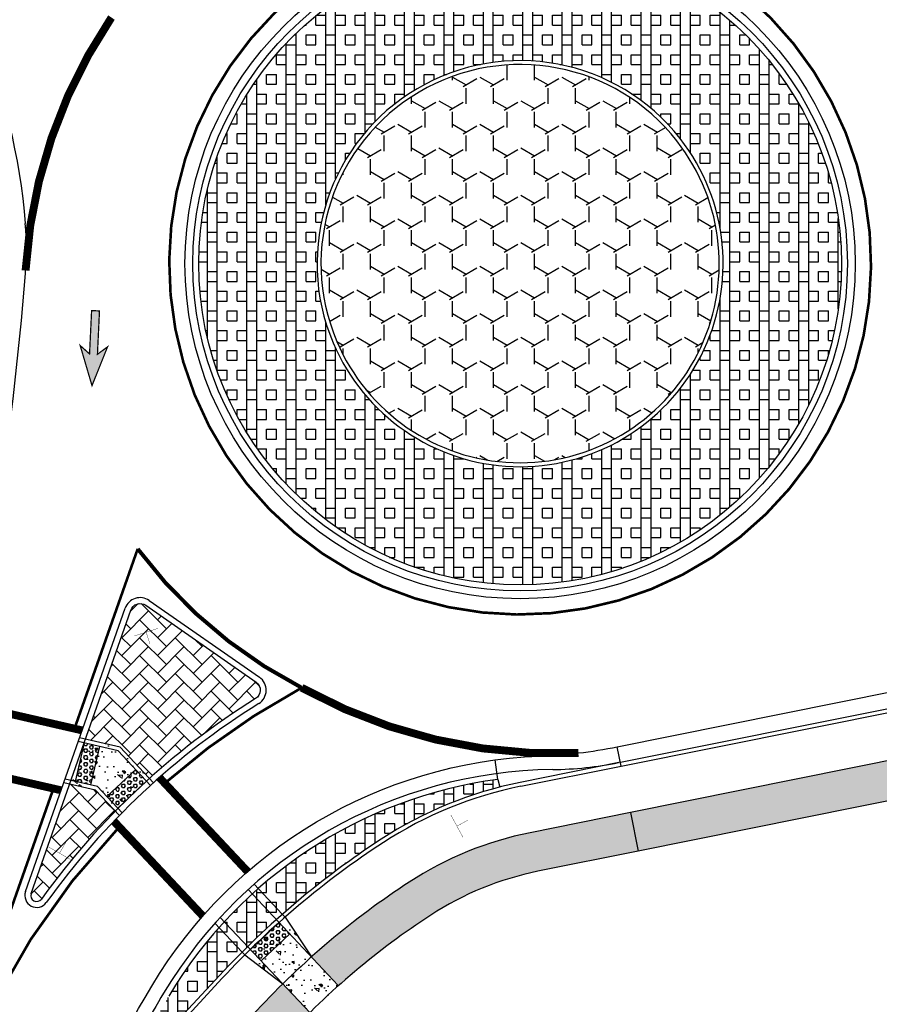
# Model space of a CAD drawing. Header units: feet. Extents: x 158973 to 165016, y 286824 to 289770.
# Tile 4 of 10: x 161426 to 161535, y 288906 to 289031. Entities that reach past the tile are written whole.
import ezdxf

# ---------------------------------------------------------------- set-up
doc = ezdxf.new("R2010")
doc.units = ezdxf.units.FT
doc.header["$MEASUREMENT"] = 0
doc.linetypes.add('dotted3_WD4', pattern=[12, 3, -9])
for name, color, linetype in [('MT_P_Cells', 7, 'Continuous'), ('PM_P_Edge_Line', 7, 'Continuous'), ('PV_P_Curb', 6, 'Continuous'), ('PV_P_EOP', 7, 'Continuous'), ('PV_P_Walk', 4, 'Continuous'), ('SC_Shading1', 247, 'Continuous'), ('SC_Shading2', 255, 'Continuous'), ('SN_P_Signs', 1, 'Continuous')]:
    doc.layers.add(name, color=color, linetype=linetype)
pattern_1 = [(90, (0, 0), (-5, 3.061616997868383e-16), []), (90, (1.25, 0), (-5, 3.061616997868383e-16), []), (0, (0, 0), (0, 5), [-1.25, 1.25]), (0, (0, 1.25), (0, 5), [-1.25, 1.25]), (0, (0, 2.5), (0, 5), [1.25, -1.25]), (0, (0, 3.75), (0, 5), [1.25, -1.25]), (90, (2.5, 0), (-5, 3.061616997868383e-16), [1.25, -1.25]), (90, (3.75, 0), (-5, 3.061616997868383e-16), [1.25, -1.25])]

msp = doc.modelspace()

# ---------------------------------------------------------------- hatches: boundary and pattern name
at = {"layer": 'MT_P_Cells', "true_color": 0x00b3b3}
h = msp.add_hatch(color=132, dxfattribs=at)
h.dxf.hatch_style = 1
h.paths.add_polyline_path([(161435.3619492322, 288984.2865038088), (161437.333590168, 288989.1983989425), (161436.0513763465, 288988.2582402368), (161436.3126145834, 288993.7520326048), (161435.3137432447, 288993.799530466), (161435.0525050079, 288988.3057380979), (161433.8652869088, 288989.3633220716)])
at = {"layer": 'SC_Shading1'}
h = msp.add_hatch(dxfattribs=at)
h.set_pattern_fill('HONEY', color=256, scale=10)
h.set_pattern_definition([(0, (0, 0), (1.875, 1.082531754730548), [1.25, -2.5]), (120, (0, 0), (-1.875, 1.082531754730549), [1.249999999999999, -2.499999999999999]), (59.99999999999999, (0, 0), (4.163336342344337e-16, 2.165063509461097), [-2.5, 1.25])])
edge = h.paths.add_edge_path()
edge.add_line((161710.7625953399, 289040.3633481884), (161719.449414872, 289063.0387970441))
edge.add_arc((161686.7656828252, 289075.5597259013), 34.99999999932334, 339.0384830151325, 357.9316150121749)
edge.add_line((161721.7428789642, 289074.2964958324), (161722.3098780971, 289089.9959637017))
edge.add_line((161722.3098780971, 289089.9959637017), (161729.2351335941, 289087.8000215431))
edge.add_line((161729.2351335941, 289087.8000215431), (161728.7383181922, 289074.0438498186))
edge.add_arc((161686.7656828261, 289075.5597259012), 41.99999999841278, 339.03848301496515, 357.93161501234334, ccw=False)
edge.add_line((161725.9861612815, 289060.5346112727), (161723.7386765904, 289054.6679388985))
edge.add_line((161723.7386765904, 289054.6679388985), (161731.2092439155, 289051.8060123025))
edge.add_line((161731.2092439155, 289051.8060123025), (161724.7699090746, 289034.997235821))
edge.add_arc((161619.7928433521, 289075.2132787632), 112.4166999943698, 329.8247051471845, 339.0384830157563, ccw=False)
edge.add_line((161716.9761380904, 289018.7073351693), (161709.4002797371, 289021.6095980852))
edge.add_arc((161619.7928433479, 289075.2132787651), 104.4166999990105, 320.1453510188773, 329.1118951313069, ccw=False)
edge.add_line((161699.9506865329, 289008.2986509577), (161694.3626214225, 289001.6046868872))
edge.add_arc((161674.78696924, 289017.9461630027), 25.50000000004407, 249.8327272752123, 320.14535101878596, ccw=False)
edge.add_arc((161602.0421710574, 288819.8825511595), 185.499999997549, 69.83272727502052, 85.17178324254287)
edge.add_arc((161623.4209907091, 289072.9812395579), 68.49999999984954, 208.6983511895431, 265.1717832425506, ccw=False)
edge.add_arc((161489.6540933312, 288999.7510056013), 83.99999999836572, 28.69835118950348, 42.74430562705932)
edge.add_arc((161547.6709008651, 289053.3704987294), 5.000000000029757, 42.74430562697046, 147.4091593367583)
edge.add_line((161543.4582082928, 289056.0636792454), (161542.4232718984, 289054.4448242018))
edge.add_arc((161489.6540933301, 288999.7510056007), 75.99999999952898, 46.02604585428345, 68.79227281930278)
edge.add_line((161517.1471164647, 289070.6039072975), (161521.9970089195, 289078.1901443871))
edge.add_arc((161547.2731643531, 289062.0310612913), 30.0000000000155, 87.98354099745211, 147.4091593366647, ccw=False)
edge.add_line((161548.3287618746, 289092.012484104), (161602.5319898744, 289090.1040759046))
edge.add_line((161602.5319898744, 289090.1040759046), (161601.9493670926, 289062.9293360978))
edge.add_line((161601.9493670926, 289062.9293360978), (161558.2474119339, 289066.9146612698))
edge.add_line((161558.2474119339, 289066.9146612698), (161554.6748432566, 289063.4165542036))
edge.add_arc((161489.6540933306, 288999.7510056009), 90.99999999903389, 28.69835118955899, 44.39663781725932, ccw=False)
edge.add_arc((161623.4209907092, 289072.9812395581), 61.50000000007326, 208.6983511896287, 265.1717832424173)
edge.add_arc((161602.0421710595, 288819.882551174), 192.4999999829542, 78.80163040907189, 85.17178324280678, ccw=False)
edge.add_line((161639.4269101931, 289008.7174824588), (161643.2582210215, 289114.8014917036))
edge.add_line((161643.2582210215, 289114.8014917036), (161651.2030187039, 289113.1285951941))
edge.add_line((161651.2030187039, 289113.1285951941), (161647.3690154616, 289006.9700365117))
edge.add_arc((161602.0421710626, 288819.8825511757), 192.4999999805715, 69.8327272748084, 76.38101697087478, ccw=False)
edge.add_arc((161674.7869692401, 289017.9461630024), 18.4999999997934, 249.832727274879, 320.145351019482)
edge.add_line((161688.9889129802, 289006.0905822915), (161694.5769550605, 289012.7845655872))
edge.add_arc((161619.7938435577, 289075.2127977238), 97.41559389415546, 320.1451912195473, 339.0385367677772)
at = {"layer": 'SC_Shading1', "true_color": 0x7ac1d6}
h = msp.add_hatch(dxfattribs=at)
h.set_pattern_fill('BOX', color=133, scale=5)
h.set_pattern_definition(pattern_1)
edge = h.paths.add_edge_path()
edge.add_arc((161489.6540933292, 288999.7510055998), 40.75000000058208, 0, 360)
edge = h.paths.add_edge_path(flags=16)
edge.add_arc((161489.6540933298, 288999.7510056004), 25.74999999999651, -157.02909225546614, 38.03568410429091, ccw=False)
edge.add_arc((161489.6540933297, 288999.7510056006), 25.74999999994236, 136.006591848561, 202.9709077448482, ccw=False)
edge.add_arc((161489.6540933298, 288999.7510056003), 25.75000000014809, 38.03568410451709, 136.0065918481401, ccw=False)
at = {"layer": 'SC_Shading1'}
h = msp.add_hatch(dxfattribs=at)
h.set_pattern_fill('Y', color=256, scale=16)
h.set_pattern_definition([(329.9999999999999, (3.464096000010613, 0), (5.196156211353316, 3.000006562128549), [2, -4]), (329.9999999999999, (0, 0), (5.196156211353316, 3.000006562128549), [2, -4]), (90, (1.732048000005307, 3), (-5.19616, 3), [2, -4]), (90, (0, 0), (-5.19616, 3), [2, -4]), (29.99999999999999, (0, 2), (-3.788646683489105e-06, 6.000006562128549), [2, -4]), (29.99999999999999, (1.732048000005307, 5), (-3.788646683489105e-06, 6.000006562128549), [2, -4])])
edge = h.paths.add_edge_path()
edge.add_arc((161489.6540933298, 288999.7510056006), 25.249999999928, 202.9709077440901, 398.0356841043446)
edge.add_arc((161489.6540933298, 288999.7510056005), 25.24999999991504, 38.03568410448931, 202.9709077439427)
h = msp.add_hatch(dxfattribs=at)
h.set_pattern_fill('AR-HBONE', color=256, scale=0.4)
h.set_pattern_definition([(45, (-39.15894967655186, -56.37047209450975), (0, 2.262741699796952), [4.800000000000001, -1.6]), (135, (-38.02757882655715, -55.23910124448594), (1.776356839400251e-16, 2.262741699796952), [4.800000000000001, -1.6])])
edge = h.paths.add_edge_path()
edge.add_arc((161441.4604898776, 288955.3930684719), 1.250000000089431, 55.16642135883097, 160.6264326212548, ccw=False)
edge.add_line((161442.1744832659, 288956.4190867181), (161456.1669626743, 288946.6818936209))
edge.add_arc((161455.4529692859, 288945.6558753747), 1.250000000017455, -58.089506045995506, 55.16642135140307, ccw=False)
edge.add_arc((161506.7265696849, 288863.3150112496), 95.7500000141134, 121.9104939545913, 132.0076657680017)
edge.add_line((161442.6477945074, 288934.4625556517), (161438.9270496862, 288938.4285630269))
edge.add_line((161438.9270496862, 288938.4285630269), (161434.5245256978, 288939.436461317))
edge.add_line((161434.5245256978, 288939.436461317), (161440.2812701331, 288955.8077259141))
h = msp.add_hatch(dxfattribs=at)
h.set_pattern_fill('AR-CONC', color=256, scale=0.5, angle=90)
h.set_pattern_definition([(140, (-24.95454081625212, 27.06225697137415), (0.3137606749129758, 3.586300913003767), [0.375, -4.125]), (85.00000000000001, (-24.95454081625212, 27.06225697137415), (-3.760960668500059, -0.6937566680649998), [0.3, -3.3]), (190.45144446, (-24.92839409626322, 27.36111537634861), (-3.447199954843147, 2.89254423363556), [0.31870096, -3.50571056]), (136.1842, (-25.95454081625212, 27.06225697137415), (0.827596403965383, 5.336206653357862), [0.5624999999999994, -6.187499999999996]), (186.63563549, (-25.88557428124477, 27.50694069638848), (-4.870593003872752, 4.673309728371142), [0.47805171, -5.258568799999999]), (81.18416399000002, (-25.95454081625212, 27.06225697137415), (-4.870593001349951, 4.673309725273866), [0.45, -4.950000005]), (111, (-25.70454081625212, 27.56225697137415), (2.013094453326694, 2.984535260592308), [0.375, -4.125]), (56.00000000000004, (-25.70454081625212, 27.56225697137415), (-3.625750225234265, 1.216576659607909), [0.3, -3.3]), (161.45144474, (-25.53678294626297, 27.8109682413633), (-1.612655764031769, 4.201111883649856), [0.3187009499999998, -3.505710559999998]), (127.5, (-24.95454081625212, 27.06225697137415), (-1.664469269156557, 0.06079927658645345), [0, -3.26, 0, -3.35, 0, -3.3125]), (97.49999999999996, (-24.95454081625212, 27.06225697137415), (-1.972058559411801, 1.315347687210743), [0, -1.91, 0, -3.185, 0, -1.2625]), (57.49999999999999, (-24.95454081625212, 25.94725697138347), (0.1127743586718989, 2.669112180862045), [0, -1.249999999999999, 0, -3.899999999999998, 0, -5.174999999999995]), (47.5, (-24.95454081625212, 25.44725697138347), (-0.5005249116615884, 2.915930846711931), [0, -1.625, 0, -2.59, 0, -3.675])])
edge = h.paths.add_edge_path()
edge.add_line((161434.5245256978, 288939.436461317), (161438.9270496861, 288938.4285630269))
edge.add_line((161438.9270496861, 288938.4285630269), (161442.6477945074, 288934.4625556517))
edge.add_arc((161514.8421887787, 288854.853078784), 107.4695276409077, 132.2035263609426, 135.402946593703)
edge.add_line((161438.3172053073, 288930.3092003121), (161435.803707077, 288932.9883823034))
edge.add_line((161435.803707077, 288932.9883823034), (161432.5213776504, 288933.7398272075))
edge.add_line((161432.5213776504, 288933.7398272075), (161434.5245256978, 288939.436461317))
h = msp.add_hatch(dxfattribs=at)
h.set_pattern_fill('HEX', color=256, scale=2)
h.set_pattern_definition([(0, (-3.807020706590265, 2.699074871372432), (0, 0.4330127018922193), [0.25, -0.5]), (120, (-3.807020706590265, 2.699074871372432), (-0.375, -0.2165063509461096), [0.2499999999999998, -0.4999999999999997]), (59.99999999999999, (-3.557020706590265, 2.699074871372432), (-0.3749999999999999, 0.2165063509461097), [0.25, -0.5])])
h.paths.add_polyline_path([(161434.3575966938, 288938.9617418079), (161436.3071589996, 288938.5154159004), (161435.1913442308, 288933.6415101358), (161433.241781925, 288934.0878360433)])
h = msp.add_hatch(dxfattribs=at)
h.set_pattern_fill('HEX', color=256, scale=2)
h.set_pattern_definition([(0, (3.992186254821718, -13.04198310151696), (0, 0.4330127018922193), [0.25, -0.5]), (120, (3.992186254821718, -13.04198310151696), (-0.375, -0.2165063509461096), [0.2499999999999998, -0.4999999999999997]), (59.99999999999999, (4.242186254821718, -13.04198310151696), (-0.3749999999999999, 0.2165063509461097), [0.25, -0.5])])
h.paths.add_polyline_path([(161437.2622030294, 288932.1645296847), (161440.9086901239, 288935.5855137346), (161442.2770837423, 288934.1269188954), (161438.6305966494, 288930.7059348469)])
h = msp.add_hatch(dxfattribs=at)
h.set_pattern_fill('AR-HBONE', color=256, scale=0.4)
h.set_pattern_definition([(45, (-52.53256294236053, -74.90565974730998), (0, 2.262741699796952), [4.800000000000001, -1.6]), (135, (-51.40119209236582, -73.77428889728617), (1.776356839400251e-16, 2.262741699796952), [4.800000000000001, -1.6])])
edge = h.paths.add_edge_path()
edge.add_line((161432.5213776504, 288933.7398272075), (161435.803707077, 288932.9883823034))
edge.add_line((161435.803707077, 288932.9883823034), (161438.3172053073, 288930.3092003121))
edge.add_arc((161506.7265696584, 288863.315011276), 95.7499999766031, 135.5988071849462, 144.3135557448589)
edge.add_arc((161428.3471886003, 288919.6081957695), 0.7499999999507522, 160.6264326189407, 324.3135557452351, ccw=False)
edge.add_line((161427.6396567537, 288919.8569902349), (161432.5213776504, 288933.7398272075))
at = {"layer": 'SC_Shading1', "true_color": 0x7ac1d6}
h = msp.add_hatch(dxfattribs=at)
h.set_pattern_fill('BOX', color=133, scale=5)
h.set_pattern_definition(pattern_1)
edge = h.paths.add_edge_path()
edge.add_line((161486.8250101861, 288934.3379165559), (161487.0732498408, 288933.3692179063))
edge.add_arc((161499.6093524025, 288884.4499361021), 50.49999999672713, 104.3733684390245, 123.0953517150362)
edge.add_arc((161531.8253582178, 288835.0219180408), 109.4999999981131, 123.0953517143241, 137.1737591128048)
edge.add_line((161451.5160203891, 288909.4575295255), (161441.676542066, 288898.8416163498))
edge.add_line((161441.676542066, 288898.8416163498), (161440.7975307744, 288899.3184173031))
edge.add_line((161440.7975307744, 288899.3184173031), (161445.0869647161, 288906.8468298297))
edge.add_arc((161494.4414756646, 288877.344588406), 57.49999999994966, 97.61178508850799, 149.1306301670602, ccw=False)
at = {"layer": 'SC_Shading1'}
h = msp.add_hatch(dxfattribs=at)
h.set_pattern_fill('AR-CONC', color=256, scale=0.5, angle=90)
h.set_pattern_definition([(140, (0, 0), (0.3137606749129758, 3.586300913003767), [0.375, -4.125]), (85.00000000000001, (0, 0), (-3.760960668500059, -0.6937566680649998), [0.3, -3.3]), (190.45144446, (0.02614671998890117, 0.2988584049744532), (-3.447199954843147, 2.89254423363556), [0.31870096, -3.50571056]), (136.1842, (-1, 0), (0.827596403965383, 5.336206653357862), [0.5624999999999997, -6.187499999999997]), (186.63563549, (-0.9310334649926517, 0.444683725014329), (-4.870593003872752, 4.673309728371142), [0.47805171, -5.258568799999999]), (81.18416399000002, (-1, 0), (-4.870593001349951, 4.673309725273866), [0.45, -4.950000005]), (111, (-0.75, 0.5), (2.013094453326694, 2.984535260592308), [0.375, -4.125]), (56.00000000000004, (-0.75, 0.5), (-3.625750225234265, 1.216576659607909), [0.3, -3.3]), (161.45144474, (-0.5822421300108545, 0.7487112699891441), (-1.612655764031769, 4.201111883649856), [0.3187009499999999, -3.505710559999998]), (127.5, (0, 0), (-1.664469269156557, 0.06079927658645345), [0, -3.26, 0, -3.35, 0, -3.3125]), (97.49999999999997, (0, 0), (-1.972058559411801, 1.315347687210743), [0, -1.91, 0, -3.185, 0, -1.2625]), (57.49999999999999, (0, -1.114999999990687), (0.1127743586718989, 2.669112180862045), [0, -1.249999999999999, 0, -3.899999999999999, 0, -5.174999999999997]), (47.5, (0, -1.614999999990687), (-0.5005249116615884, 2.915930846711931), [0, -1.625, 0, -2.59, 0, -3.675])])
edge = h.paths.add_edge_path()
edge.add_line((161459.8389036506, 288916.8690338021), (161463.1970917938, 288911.8279142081))
edge.add_line((161463.1970917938, 288911.8279142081), (161466.5973143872, 288908.2035571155))
edge.add_arc((161615.4777539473, 288747.8948032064), 218.7790708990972, 132.8831853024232, 134.1926842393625)
edge.add_line((161462.9726483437, 288904.7593136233), (161459.5506046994, 288908.4069301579))
edge.add_line((161459.5506046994, 288908.4069301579), (161454.7338217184, 288912.0796561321))
edge.add_arc((161531.8253582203, 288835.021918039), 109.0000000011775, 131.332384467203, 135.0125625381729, ccw=False)
h = msp.add_hatch(dxfattribs=at)
h.set_pattern_fill('HEX', color=256, scale=2)
h.set_pattern_definition([(0, (2.587682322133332, 0.4579097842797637), (0, 0.4330127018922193), [0.25, -0.5]), (120, (2.587682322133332, 0.4579097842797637), (-0.375, -0.2165063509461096), [0.2499999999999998, -0.4999999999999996]), (59.99999999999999, (2.837682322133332, 0.4579097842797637), (-0.3749999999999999, 0.2165063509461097), [0.25, -0.5])])
h.paths.add_polyline_path([(161455.4442806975, 288912.7839331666), (161459.0907677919, 288916.2049172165), (161460.4591614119, 288914.7463223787), (161456.8126743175, 288911.3253383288)])
at = {"layer": 'SC_Shading2'}
h = msp.add_hatch(color=256, dxfattribs=at)
h.dxf.hatch_style = 1
edge = h.paths.add_edge_path()
edge.add_line((161503.655892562, 288930.1453332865), (161559.7219033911, 288941.4235093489))
edge.add_arc((161585.6548132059, 288812.5059614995), 131.4999998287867, 97.55013328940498, 101.37376346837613, ccw=False)
edge.add_line((161568.3765485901, 288942.8658921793), (161568.9392708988, 288937.8967131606))
edge.add_arc((161585.6548132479, 288812.5059612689), 126.5000000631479, 97.59319567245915, 101.3737634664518)
edge.add_line((161560.7079455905, 288936.5217014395), (161504.6419347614, 288925.2435253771))
edge.add_line((161504.6419347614, 288925.2435253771), (161491.9182232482, 288922.6840377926))
edge.add_arc((161499.6093524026, 288884.4499361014), 38.99999999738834, 101.3737634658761, 123.0953517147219)
edge.add_arc((161542.7378273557, 288820.3362747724), 116.2670934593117, 123.6488683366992, 130.9102377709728)
edge.add_line((161466.5973143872, 288908.2035571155), (161463.1970917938, 288911.8279142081))
edge.add_arc((161531.825358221, 288835.0219180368), 103.0000000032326, 123.0953517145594, 131.7816626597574, ccw=False)
edge.add_arc((161499.6093524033, 288884.4499361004), 43.99999999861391, 101.37376346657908, 123.0953517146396, ccw=False)
edge.add_line((161490.9321810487, 288927.585845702), (161503.655892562, 288930.1453332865))
h = msp.add_hatch(color=256, dxfattribs=at)
h.dxf.hatch_style = 1
edge = h.paths.add_edge_path()
edge.add_line((161445.0332947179, 288892.9012954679), (161456.2832413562, 288905.0389772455))
edge.add_arc((161662.1912576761, 288708.5496150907), 284.6158474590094, 135.3962031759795, 136.3408402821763, ccw=False)
edge.add_line((161459.5506046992, 288908.406930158), (161462.9726483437, 288904.7593136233))
edge.add_arc((161531.8253587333, 288835.0219175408), 98.00000071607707, 134.6342591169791, 137.173759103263)
edge.add_line((161459.9503344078, 288901.6400908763), (161448.7003877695, 288889.5024090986))
edge.add_arc((161458.9682483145, 288879.9855272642), 14.00000000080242, 137.1737591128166, 154.1394373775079)
edge.add_arc((161623.1923741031, 288800.3822193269), 196.5000003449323, 154.1394373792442, 154.8745763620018)
edge.add_line((161445.2851091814, 288883.8163563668), (161440.4714208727, 288885.3251612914))
edge.add_arc((161623.1923747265, 288800.3822190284), 201.500001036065, 154.1394373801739, 155.06732237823, ccw=False)
edge.add_arc((161458.9682483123, 288879.9855272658), 18.99999999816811, 137.1737591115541, 154.1394373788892, ccw=False)

# ---------------------------------------------------------------- linework, layer by layer
at = {"layer": 'MT_P_Cells', "const_width": 0.16, "flags": 128}
msp.add_lwpolyline([(161435.3619492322, 288984.2865038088), (161437.333590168, 288989.1983989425), (161436.0513763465, 288988.2582402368), (161436.3126145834, 288993.7520326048), (161435.3137432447, 288993.799530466), (161435.0525050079, 288988.3057380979), (161433.8652869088, 288989.3633220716), (161435.3619492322, 288984.2865038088)], dxfattribs=at)
at = {"layer": 'PM_P_Edge_Line', "color": 2, "flags": 128}
for points, const_width in [([(161490.0987232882, 289044.2487842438, -4935.389470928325), (161490.0626588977, 289044.2491299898)], 0.33333), ([(161444.5925015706, 288933.8512259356, -0.05647883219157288), (161461.9515512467, 288945.9660712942)], 0.333), ([(161399.1727713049, 288768.2453216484), (161400.5803276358, 288808.220548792, -0.08561412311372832), (161419.3216467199, 288897.9037296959, -0.09697419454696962), (161438.8195301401, 288928.3121956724, -0.08982878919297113)], 0.333)]:
    msp.add_lwpolyline(points, format="xyb", dxfattribs=dict(at, const_width=const_width))
at = {"layer": 'PM_P_Edge_Line', "linetype": 'dotted3_WD4', "ltscale": 0.01, "const_width": 1, "flags": 128}
for points in [[(161426.9384281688, 288998.8891466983, -0.134641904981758), (161437.8273052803, 289030.9637280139)], [(161497.0476487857, 288937.6898636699, -0.1385717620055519), (161461.9515512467, 288945.9660712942)]]:
    msp.add_lwpolyline(points, format="xyb", dxfattribs=at)
at = {"layer": 'PM_P_Edge_Line', "color": 2, "const_width": 0.333}
msp.add_lwpolyline([(161433.1415528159, 288940.7789455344), (161441.158726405, 288963.5785107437)], dxfattribs=at)
at = {"layer": 'PM_P_Edge_Line', "const_width": 0.5, "flags": 128}
msp.add_lwpolyline([(161461.9515512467, 288945.9660712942, -0.1140666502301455), (161441.1587264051, 288963.5785107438, -0.1140666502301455)], format="xyb", dxfattribs=at)
at = {"layer": 'PM_P_Edge_Line', "const_width": 1, "flags": 128}
for points in [[(161434.1225990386, 288940.5543482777), (161418.8912170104, 288944.0413670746)], [(161431.4517349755, 288932.9588361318), (161417.1059133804, 288936.2431178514)], [(161443.9079719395, 288934.5808781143), (161455.102462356, 288922.6484738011)], [(161438.1343528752, 288929.0425381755), (161449.422941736, 288917.0098326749)]]:
    msp.add_lwpolyline(points, dxfattribs=at)
at = {"layer": 'PM_P_Edge_Line', "color": 2, "const_width": 0.333}
msp.add_lwpolyline([(161398.1733906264, 288768.2805105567), (161399.5809469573, 288808.2557377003, -0.07863137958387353), (161415.7274927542, 288891.2561313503), (161430.4706887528, 288933.1834333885)], format="xyb", dxfattribs=at)
at = {"layer": 'PV_P_Curb'}
for p, q in [((161442.1744832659, 288956.4190867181), (161456.1669626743, 288946.6818936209)), ((161502.3740377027, 288936.5176835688), (161558.4400485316, 288947.7958596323)), ((161502.4726419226, 288936.0275027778), (161558.5386527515, 288947.3056788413)), ((161489.7489304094, 288933.4680151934), (161502.4726419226, 288936.0275027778)), ((161451.8827296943, 288909.1176408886), (161440.6327830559, 288896.979959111))]:
    msp.add_line(p, q, dxfattribs=at)
at = {"layer": 'PV_P_Curb', "flags": 128}
for points in [[(161465.9459877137, 288989.7017156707, 1.140931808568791), (161509.9354927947, 289015.6169230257, 0.8764765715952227)], [(161466.4063392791, 288989.896847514, 1.140931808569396), (161509.5416792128, 289015.3088469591, 0.8764765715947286)]]:
    msp.add_lwpolyline(points, format="xyb", close=True, dxfattribs=at)
at = {"layer": 'PV_P_Curb'}
for points in [[(161427.6396567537, 288919.8569902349), (161440.2812701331, 288955.8077259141, -0.4956432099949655), (161442.1744832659, 288956.4190867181)], [(161456.1669626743, 288946.6818936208, -0.538759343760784), (161456.113711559, 288944.594781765, 0.09806434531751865), (161428.9563547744, 288919.1706839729)], [(161502.3740377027, 288936.5176835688), (161489.6503261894, 288933.9581959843, 0.09506312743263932), (161472.0346355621, 288926.7569685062, 0.06150602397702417), (161451.5160203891, 288909.4575295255), (161440.2660737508, 288897.3198477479, 0.07416225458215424), (161436.0218636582, 288891.10818123)]]:
    msp.add_lwpolyline(points, format="xyb", dxfattribs=at)
at = {"layer": 'PV_P_Curb', "flags": 128}
for points in [[(161502.4726419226, 288936.0275027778), (161501.9796208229, 288938.4784067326)], [(161486.8250101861, 288934.3379165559), (161486.4938595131, 288936.8158873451)], [(161486.8250101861, 288934.3379165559), (161487.0732498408, 288933.3692179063)]]:
    msp.add_lwpolyline(points, dxfattribs=at)
at = {"layer": 'PV_P_Curb'}
for radius in [41.5, 40.75]:
    msp.add_circle((161489.6540933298, 288999.7510056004), radius, dxfattribs=at)
for centre, radius, start, end in [((161493.2709766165, 288980.5879534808), 45, 270.6495505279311, 281.3737634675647), ((161494.4414756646, 288877.3445884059), 58.25, 90.6495505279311, 149.1306301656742), ((161494.4414756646, 288877.3445884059), 57.5, 97.61178508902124, 149.1306301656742), ((161499.6093524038, 288884.4499360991), 50, 101.3737634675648, 123.0953517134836), ((161531.825358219, 288835.0219180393), 109, 123.0953517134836, 137.1737591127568), ((161428.3471886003, 288919.6081957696), 0.75, 160.6264326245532, 324.3135557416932), ((161623.1923737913, 288800.3822194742), 208.25, 149.1306301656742, 151.9969843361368)]:
    msp.add_arc(centre, radius, start, end, dxfattribs=at)
at = {"layer": 'PV_P_EOP'}
for p, q in [((161442.6028792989, 288957.0346976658), (161456.5953587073, 288947.2975045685)), ((161426.932124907, 288920.1057847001), (161439.5737382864, 288956.0565203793))]:
    msp.add_line(p, q, dxfattribs=at)
for points in [[(161398.9042153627, 289147.9128309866, -0.04751138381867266), (161394.0725261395, 289132.1395418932, 0.2849133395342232), (161407.4085097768, 289051.0095061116, -0.160694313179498), (161426.9002953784, 289004.8265932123)], [(161658.5831516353, 288973.8277281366, 0.06702937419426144), (161615.8458183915, 288983.3006019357, -0.01041768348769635), (161612.1165524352, 288983.6940082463), (161598.6570213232, 288985.3980866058, -0.05237158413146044), (161583.5049139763, 288988.9552042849, -0.2162315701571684), (161547.6082526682, 289023.1511213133, 0.2873717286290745), (161493.8833180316, 289062.107750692, 0.03050226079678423), (161486.2650136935, 289062.1590510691, -0.3695392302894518), (161434.6433615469, 289101.7040664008), (161432.7902580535, 289110.4346641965), (161426.3880664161, 289140.5975560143)], [(161658.5831516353, 288973.8277281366, 0.06702937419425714), (161615.8458183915, 288983.3006019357, -0.01041768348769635), (161612.1165524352, 288983.6940082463), (161598.6570213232, 288985.3980866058, -0.05237158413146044), (161583.5049139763, 288988.9552042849, -0.2162315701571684), (161547.6082526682, 289023.1511213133, 0.2873717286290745), (161493.8833180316, 289062.107750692)]]:
    msp.add_lwpolyline(points, format="xyb", dxfattribs=at)
at = {"layer": 'PV_P_EOP', "flags": 128}
for points in [[(161416.9224324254, 288935.4802746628, 0.0399504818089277), (161426.9110528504, 288998.5126564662)], [(161501.9796208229, 288938.4784067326), (161558.045631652, 288949.756582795, -0.08448694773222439), (161605.0019476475, 288951.1626899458), (161614.8667394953, 288949.7862298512, -0.01656049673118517), (161625.5023956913, 288947.9413204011, -0.242633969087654), (161735.887431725, 288858.5051962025), (161737.51664808, 288854.7951878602, -0.06264499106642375), (161740.500888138, 288844.7457015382)], [(161412.9705422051, 288797.7780834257), (161413.3224312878, 288807.7718902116, -0.1265633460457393), (161442.9411164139, 288908.1295359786, -0.253460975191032), (161492.0966353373, 288937.2987519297, 0.03987586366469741), (161501.9796208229, 288938.4784067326)]]:
    msp.add_lwpolyline(points, format="xyb", dxfattribs=at)
at = {"layer": 'PV_P_EOP'}
msp.add_circle((161489.6540933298, 288999.7510056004), 42.5, dxfattribs=at)
for centre, radius, start, end in [((161387.0305075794, 289001.6016868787), 40, 355.5708799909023, 4.624357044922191), ((161441.4604898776, 288955.3930684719), 2, 55.16642135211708, 160.6264326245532), ((161455.452969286, 288945.6558753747), 2, 301.9104939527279, 55.16642135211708), ((161506.7265696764, 288863.3150112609), 95, 121.9104939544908, 144.3135557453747), ((161428.3471886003, 288919.6081957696), 1.5, 160.6264326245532, 324.3135557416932)]:
    msp.add_arc(centre, radius, start, end, dxfattribs=at)
at = {"layer": 'PV_P_Walk', "flags": 128}
msp.add_lwpolyline([(161622.2330896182, 288944.0059613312), (161585.6548132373, 288944.0059613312, 0.04966818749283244), (161559.7219033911, 288941.4235093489), (161503.655892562, 288930.1453332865), (161490.9321810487, 288927.585845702, 0.09506312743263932), (161475.5838565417, 288921.3115088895, 0.06150602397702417), (161456.2832413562, 288905.0389772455), (161445.0332947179, 288892.9012954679, 0.07416225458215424), (161441.8709420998, 288888.2729949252, 0.004048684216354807), (161440.4714208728, 288885.3251612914)], format="xyb", dxfattribs=at)
msp.add_lwpolyline([(161622.2330896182, 288944.0059613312), (161585.6548132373, 288944.0059613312, 0.04966818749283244), (161559.7219033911, 288941.4235093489), (161503.655892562, 288930.1453332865), (161490.9321810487, 288927.585845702, 0.09506312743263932), (161475.5838565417, 288921.3115088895, 0.06150602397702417), (161456.2832413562, 288905.0389772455), (161445.0332947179, 288892.9012954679, 0.07416225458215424), (161441.8709420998, 288888.2729949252, 0.004048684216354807), (161440.4714208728, 288885.3251612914)], format="xyb", dxfattribs=at)
for points in [[(161438.9270496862, 288938.4285630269), (161433.7887410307, 288939.6049092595)], [(161434.3575966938, 288938.9617418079), (161433.241781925, 288934.0878360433)], [(161438.6667711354, 288937.9752146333), (161433.6218120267, 288939.1301897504)], [(161436.3071589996, 288938.5154159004), (161435.1913442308, 288933.6415101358)], [(161438.9270496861, 288938.4285630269), (161443.1610490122, 288933.9154686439)], [(161438.6667711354, 288937.9752146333), (161442.7902903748, 288933.5798829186)], [(161440.9086901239, 288935.5855137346), (161437.2622030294, 288932.1645296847)], [(161435.803707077, 288932.9883823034), (161431.7855929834, 288933.9082751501)], [(161436.0639856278, 288933.441730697), (161431.9525219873, 288934.3829946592)], [(161436.0639856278, 288933.441730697), (161439.1817579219, 288930.1184423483)], [(161442.2770837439, 288934.1269188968), (161438.6305966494, 288930.7059348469)], [(161435.803707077, 288932.9883823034), (161438.8308170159, 288929.7617325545)], [(161503.6558925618, 288930.1453332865), (161504.6419347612, 288925.243525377)], [(161455.9239828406, 288921.0420167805), (161459.4966295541, 288917.2338697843)], [(161455.1793299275, 288920.3741876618), (161466.5973143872, 288908.2035571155)], [(161459.496629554, 288917.2338697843), (161459.8389036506, 288916.8690338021)], [(161450.958418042, 288916.1039253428), (161454.3915476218, 288912.4444921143)], [(161451.632409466, 288916.8470737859), (161462.9726483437, 288904.7593136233)], [(161459.0907677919, 288916.2049172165), (161455.4442806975, 288912.7839331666)], [(161459.8389036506, 288916.8690338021), (161463.1970917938, 288911.8279142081)], [(161460.4591614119, 288914.7463223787), (161456.8126743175, 288911.3253383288)], [(161454.3915476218, 288912.4444921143), (161454.7338217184, 288912.0796561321)], [(161454.7338217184, 288912.0796561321), (161459.5506046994, 288908.4069301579)]]:
    msp.add_lwpolyline(points, dxfattribs=at)
at = {"layer": 'PV_P_Walk'}
msp.add_lwpolyline([(161730.679450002, 288827.5351711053, -0.005784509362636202), (161729.452080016, 288844.8840902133, 0.09008452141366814), (161726.9162535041, 288855.303059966, 0.2385389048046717), (161625.1126037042, 288938.310658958, 0.0539814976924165), (161618.6911788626, 288939.0059613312), (161585.6548132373, 288939.0059613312, 0.04966818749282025), (161560.7079455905, 288936.5217014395), (161504.6419347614, 288925.2435253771), (161491.9182232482, 288922.6840377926, 0.09506312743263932), (161478.3140265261, 288917.1226937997, 0.06150602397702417), (161459.9503344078, 288901.6400908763), (161448.7003877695, 288889.5024090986, 0.07416225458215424), (161446.3702332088, 288886.0920823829, 0.003207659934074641), (161445.2851091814, 288883.8163563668)], format="xyb", dxfattribs=at)
at = {"layer": 'SN_P_Signs', "flags": 128}
for points, const_width in [([(161443.7513147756, 288953.5057101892), (161440.7061513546, 288952.5223589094)], 0.04199999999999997), ([(161442.7204087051, 288951.4914528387), (161442.2287330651, 288953.0140345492)], 0.04199999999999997), ([(161480.8732647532, 288929.8247825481), (161482.3975206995, 288927.0111294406)], 0.04199999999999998), ([(161483.0422192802, 288929.1800839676), (161481.6353927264, 288928.4179559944)], 0.04199999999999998), ([(161429.8579472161, 288925.7780254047), (161432.6318132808, 288924.1825107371)], 0.04199999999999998), ([(161432.0426375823, 288926.3672011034), (161431.2448802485, 288924.9802680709)], 0.04199999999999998)]:
    msp.add_lwpolyline(points, dxfattribs=dict(at, const_width=const_width))

doc.saveas('drawing.dxf')
